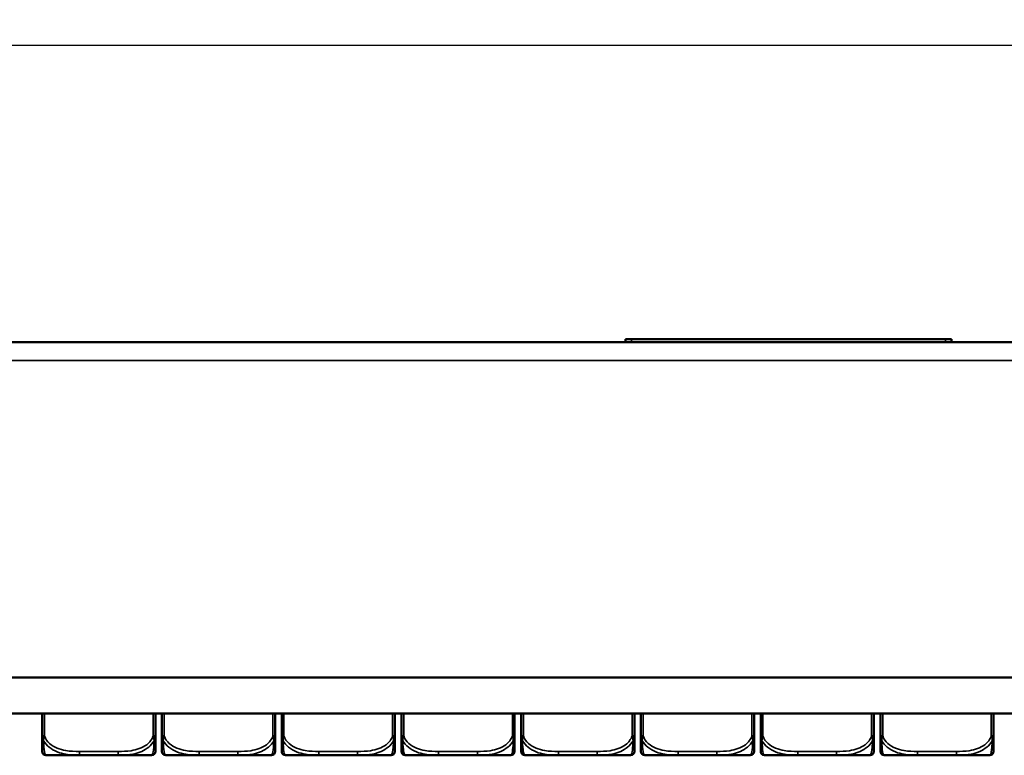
# Model space of a CAD drawing. Header units: inches. Extents: x 3.2 to 29.7, y 5.5 to 19.1.
# Tile 38 of 39: x 21.4 to 26.6, y 15.2 to 19.1. Entities that reach past the tile are written whole.
import ezdxf

# ---------------------------------------------------------------- set-up
doc = ezdxf.new("R2010")
doc.units = ezdxf.units.IN
doc.header["$MEASUREMENT"] = 0
for name, color, linetype, lineweight in [('Dimension (ANSI)', 7, 'Continuous', 25), ('Visible (ANSI)', 7, 'Continuous', 50), ('Visible Narrow (ANSI)', 7, 'Continuous', 35)]:
    doc.layers.add(name, color=color, linetype=linetype, lineweight=lineweight)
doc.styles.add('Note Text (ANSI)', font='tahoma.ttf')
doc.dimstyles.new('Default (ANSI)', dxfattribs={"dimtxt": 0.25, "dimasz": 0.098425, "dimexe": 0.125, "dimexo": 0.0625, "dimgap": 0.031496, "dimtad": 0, "dimtih": 1, "dimtoh": 1, "dimrnd": 1e-08, "dimzin": 0, "dimdsep": 46, "dimtxsty": 'Note Text (ANSI)', "dimcen": 0.09, "dimdle": 0.393701, "dimclrd": 256, "dimclre": 256, "dimclrt": 256, "dimadec": 0, "dimazin": 1, "dimtfac": 1, "dimtofl": 0, "dimtmove": 0, "dimatfit": 3, "dimfxl": 1, "dimtolj": 1, "dimtzin": 4, "dimlwd": -1, "dimlwe": -1, "dimarcsym": 0})

# ---------------------------------------------------------------- blocks, each defined once
blk = doc.blocks.new('*D8')
at = {"layer": 'Defpoints', "color": 0}
for p in [(27.0372, 18.9266), (27.0372, 17.2807), (10.0372, 16.4527)]:
    blk.add_point(p, dxfattribs=at)
at = {"layer": 'Dimension (ANSI)'}
for p, q in [((10.0372, 16.5152), (10.0372, 19.0516)), ((27.0372, 17.3432), (27.0372, 19.0516)), ((10.1356, 18.9266), (18.1042, 18.9266)), ((26.9388, 18.9266), (18.9702, 18.9266))]:
    blk.add_line(p, q, dxfattribs=at)
for points in [[(10.1356, 18.943), (10.1356, 18.9102), (10.0372, 18.9266)], [(26.9388, 18.943), (26.9388, 18.9102), (27.0372, 18.9266)]]:
    blk.add_solid(points, dxfattribs=at)
at = {"layer": 'Dimension (ANSI)', "insert": (18.1357, 19.0567), "char_height": 0.25, "attachment_point": 1, "style": 'Note Text (ANSI)'}
blk.add_mtext('\\A1;17.00', dxfattribs=at)

msp = doc.modelspace()

# ---------------------------------------------------------------- linework, layer by layer
at = {"layer": 'Visible (ANSI)'}
for p, q in [((10.1332, 17.3767), (26.9412, 17.3767)), ((24.5872, 17.3917), (24.6172, 17.3917)), ((24.5872, 17.3917), (24.5872, 17.3767)), ((26.2572, 17.3917), (24.6172, 17.3917)), ((26.2572, 17.3917), (26.2872, 17.3917)), ((26.2872, 17.3767), (26.2872, 17.3917)), ((28.0372, 15.6245), (9.0372, 15.6245)), ((10.0372, 15.6247), (27.0372, 15.6247)), ((9.0372, 15.4375), (28.0372, 15.4375)), ((21.5419, 15.4375), (21.5419, 15.3201)), ((22.1325, 15.3201), (22.1325, 15.4375)), ((22.1669, 15.4375), (22.1669, 15.3201)), ((22.7575, 15.3201), (22.7575, 15.4375)), ((22.7919, 15.4375), (22.7919, 15.3201)), ((23.3825, 15.3201), (23.3825, 15.4375)), ((23.4169, 15.4375), (23.4169, 15.3201)), ((24.0075, 15.3201), (24.0075, 15.4375)), ((24.0419, 15.4375), (24.0419, 15.3201)), ((24.6325, 15.3201), (24.6325, 15.4375)), ((24.6669, 15.4375), (24.6669, 15.3201)), ((25.2575, 15.3201), (25.2575, 15.4375)), ((25.2919, 15.4375), (25.2919, 15.3201)), ((25.8825, 15.3201), (25.8825, 15.4375)), ((25.9169, 15.4375), (25.9169, 15.3201)), ((26.5075, 15.3201), (26.5075, 15.4375)), ((21.5616, 15.219), (21.7361, 15.219)), ((21.7361, 15.219), (21.9384, 15.219)), ((21.9384, 15.219), (22.1128, 15.219)), ((22.1866, 15.219), (22.3611, 15.219)), ((22.3611, 15.219), (22.5634, 15.219)), ((22.5634, 15.219), (22.7378, 15.219)), ((22.8116, 15.219), (22.9861, 15.219)), ((22.9861, 15.219), (23.1884, 15.219)), ((23.1884, 15.219), (23.3628, 15.219)), ((23.4366, 15.219), (23.6111, 15.219)), ((23.6111, 15.219), (23.8134, 15.219)), ((23.8134, 15.219), (23.9878, 15.219)), ((24.0616, 15.219), (24.2361, 15.219)), ((24.2361, 15.219), (24.4384, 15.219)), ((24.4384, 15.219), (24.6128, 15.219)), ((24.6866, 15.219), (24.8611, 15.219)), ((24.8611, 15.219), (25.0634, 15.219)), ((25.0634, 15.219), (25.2378, 15.219)), ((25.3116, 15.219), (25.4861, 15.219)), ((25.4861, 15.219), (25.6884, 15.219)), ((25.6884, 15.219), (25.8628, 15.219)), ((25.9366, 15.219), (26.1111, 15.219)), ((26.1111, 15.219), (26.3134, 15.219)), ((26.3134, 15.219), (26.4878, 15.219))]:
    msp.add_line(p, q, dxfattribs=at)
for centre, start, end in [((21.5616, 15.2387), 180, 270), ((22.1128, 15.2387), 270, 0), ((22.1866, 15.2387), 180, 270), ((22.7378, 15.2387), 270, 0), ((22.8116, 15.2387), 180, 270), ((23.3628, 15.2387), 270, 0), ((23.4366, 15.2387), 180, 270), ((23.9878, 15.2387), 270, 0), ((24.0616, 15.2387), 180, 270), ((24.6128, 15.2387), 270, 0), ((24.6866, 15.2387), 180, 270), ((25.2378, 15.2387), 270, 0), ((25.3116, 15.2387), 180, 270), ((25.8628, 15.2387), 270, 0), ((25.9366, 15.2387), 180, 270), ((26.4878, 15.2387), 270, 0)]:
    msp.add_arc(centre, 0.0197, start, end, dxfattribs=at)
for points, knots in [([(21.5419, 15.3201), (21.5419, 15.3018), (21.5419, 15.286), (21.5419, 15.2743), (21.5419, 15.2563), (21.5419, 15.2473), (21.5419, 15.2429), (21.5419, 15.2395), (21.5419, 15.2387), (21.5419, 15.2387)], [-0.7968224, -0.7968224, -0.7968224, -0.7968224, -0.6514613, -0.6514613, -0.6514613, -0.427691, -0.427691, -0.427691, -0.2569517, -0.2569517, -0.2569517, -0.2569517]), ([(22.1325, 15.2387), (22.1325, 15.2387), (22.1325, 15.2396), (22.1325, 15.2435), (22.1325, 15.2486), (22.1325, 15.2591), (22.1325, 15.2801), (22.1325, 15.2909), (22.1325, 15.3046), (22.1325, 15.3201)], [0.2569537, 0.2569537, 0.2569537, 0.2569537, 0.4371919, 0.4371919, 0.4371919, 0.6739428, 0.6739428, 0.6739428, 0.7963818, 0.7963818, 0.7963818, 0.7963818]), ([(22.1669, 15.3201), (22.1669, 15.3018), (22.1669, 15.286), (22.1669, 15.2743), (22.1669, 15.2563), (22.1669, 15.2473), (22.1669, 15.2429), (22.1669, 15.2395), (22.1669, 15.2387), (22.1669, 15.2387)], [-0.7968224, -0.7968224, -0.7968224, -0.7968224, -0.6514613, -0.6514613, -0.6514613, -0.427691, -0.427691, -0.427691, -0.2569517, -0.2569517, -0.2569517, -0.2569517]), ([(22.7575, 15.2387), (22.7575, 15.2387), (22.7575, 15.2396), (22.7575, 15.2435), (22.7575, 15.2486), (22.7575, 15.2591), (22.7575, 15.2801), (22.7575, 15.2909), (22.7575, 15.3046), (22.7575, 15.3201)], [0.2569537, 0.2569537, 0.2569537, 0.2569537, 0.4371919, 0.4371919, 0.4371919, 0.6739428, 0.6739428, 0.6739428, 0.7963818, 0.7963818, 0.7963818, 0.7963818]), ([(22.7919, 15.3201), (22.7919, 15.3018), (22.7919, 15.286), (22.7919, 15.2743), (22.7919, 15.2563), (22.7919, 15.2473), (22.7919, 15.2429), (22.7919, 15.2395), (22.7919, 15.2387), (22.7919, 15.2387)], [-0.7968224, -0.7968224, -0.7968224, -0.7968224, -0.6514613, -0.6514613, -0.6514613, -0.427691, -0.427691, -0.427691, -0.2569517, -0.2569517, -0.2569517, -0.2569517]), ([(23.3825, 15.2387), (23.3825, 15.2387), (23.3825, 15.2396), (23.3825, 15.2435), (23.3825, 15.2486), (23.3825, 15.2591), (23.3825, 15.2801), (23.3825, 15.2909), (23.3825, 15.3046), (23.3825, 15.3201)], [0.2569537, 0.2569537, 0.2569537, 0.2569537, 0.4371919, 0.4371919, 0.4371919, 0.6739428, 0.6739428, 0.6739428, 0.7963818, 0.7963818, 0.7963818, 0.7963818]), ([(23.4169, 15.3201), (23.4169, 15.3018), (23.4169, 15.286), (23.4169, 15.2743), (23.4169, 15.2563), (23.4169, 15.2473), (23.4169, 15.2429), (23.4169, 15.2395), (23.4169, 15.2387), (23.4169, 15.2387)], [-0.7968224, -0.7968224, -0.7968224, -0.7968224, -0.6514613, -0.6514613, -0.6514613, -0.427691, -0.427691, -0.427691, -0.2569517, -0.2569517, -0.2569517, -0.2569517]), ([(24.0075, 15.2387), (24.0075, 15.2387), (24.0075, 15.2396), (24.0075, 15.2435), (24.0075, 15.2486), (24.0075, 15.2591), (24.0075, 15.2801), (24.0075, 15.2909), (24.0075, 15.3046), (24.0075, 15.3201)], [0.2569537, 0.2569537, 0.2569537, 0.2569537, 0.4371919, 0.4371919, 0.4371919, 0.6739428, 0.6739428, 0.6739428, 0.7963818, 0.7963818, 0.7963818, 0.7963818]), ([(24.0419, 15.3201), (24.0419, 15.3018), (24.0419, 15.286), (24.0419, 15.2743), (24.0419, 15.2563), (24.0419, 15.2473), (24.0419, 15.2429), (24.0419, 15.2395), (24.0419, 15.2387), (24.0419, 15.2387)], [-0.7968224, -0.7968224, -0.7968224, -0.7968224, -0.6514613, -0.6514613, -0.6514613, -0.427691, -0.427691, -0.427691, -0.2569517, -0.2569517, -0.2569517, -0.2569517]), ([(24.6325, 15.2387), (24.6325, 15.2387), (24.6325, 15.2396), (24.6325, 15.2435), (24.6325, 15.2486), (24.6325, 15.2591), (24.6325, 15.2801), (24.6325, 15.2909), (24.6325, 15.3046), (24.6325, 15.3201)], [0.2569537, 0.2569537, 0.2569537, 0.2569537, 0.4371919, 0.4371919, 0.4371919, 0.6739428, 0.6739428, 0.6739428, 0.7963818, 0.7963818, 0.7963818, 0.7963818]), ([(24.6669, 15.3201), (24.6669, 15.3018), (24.6669, 15.286), (24.6669, 15.2743), (24.6669, 15.2563), (24.6669, 15.2473), (24.6669, 15.2429), (24.6669, 15.2395), (24.6669, 15.2387), (24.6669, 15.2387)], [-0.7968224, -0.7968224, -0.7968224, -0.7968224, -0.6514613, -0.6514613, -0.6514613, -0.427691, -0.427691, -0.427691, -0.2569517, -0.2569517, -0.2569517, -0.2569517]), ([(25.2575, 15.2387), (25.2575, 15.2387), (25.2575, 15.2396), (25.2575, 15.2435), (25.2575, 15.2486), (25.2575, 15.2591), (25.2575, 15.2801), (25.2575, 15.2909), (25.2575, 15.3046), (25.2575, 15.3201)], [0.2569537, 0.2569537, 0.2569537, 0.2569537, 0.4371919, 0.4371919, 0.4371919, 0.6739428, 0.6739428, 0.6739428, 0.7963818, 0.7963818, 0.7963818, 0.7963818]), ([(25.2919, 15.3201), (25.2919, 15.3018), (25.2919, 15.286), (25.2919, 15.2743), (25.2919, 15.2563), (25.2919, 15.2473), (25.2919, 15.2429), (25.2919, 15.2395), (25.2919, 15.2387), (25.2919, 15.2387)], [-0.7968224, -0.7968224, -0.7968224, -0.7968224, -0.6514613, -0.6514613, -0.6514613, -0.427691, -0.427691, -0.427691, -0.2569517, -0.2569517, -0.2569517, -0.2569517]), ([(25.8825, 15.2387), (25.8825, 15.2387), (25.8825, 15.2396), (25.8825, 15.2435), (25.8825, 15.2486), (25.8825, 15.2591), (25.8825, 15.2801), (25.8825, 15.2909), (25.8825, 15.3046), (25.8825, 15.3201)], [0.2569537, 0.2569537, 0.2569537, 0.2569537, 0.4371919, 0.4371919, 0.4371919, 0.6739428, 0.6739428, 0.6739428, 0.7963818, 0.7963818, 0.7963818, 0.7963818]), ([(25.9169, 15.3201), (25.9169, 15.3018), (25.9169, 15.286), (25.9169, 15.2743), (25.9169, 15.2563), (25.9169, 15.2473), (25.9169, 15.2429), (25.9169, 15.2395), (25.9169, 15.2387), (25.9169, 15.2387)], [-0.7968224, -0.7968224, -0.7968224, -0.7968224, -0.6514613, -0.6514613, -0.6514613, -0.427691, -0.427691, -0.427691, -0.2569517, -0.2569517, -0.2569517, -0.2569517]), ([(26.5075, 15.2387), (26.5075, 15.2387), (26.5075, 15.2396), (26.5075, 15.2435), (26.5075, 15.2486), (26.5075, 15.2591), (26.5075, 15.2801), (26.5075, 15.2909), (26.5075, 15.3046), (26.5075, 15.3201)], [0.2569537, 0.2569537, 0.2569537, 0.2569537, 0.4371919, 0.4371919, 0.4371919, 0.6739428, 0.6739428, 0.6739428, 0.7963818, 0.7963818, 0.7963818, 0.7963818])]:
    msp.add_open_spline(points, degree=3, knots=knots, dxfattribs=at)
at = {"layer": 'Visible Narrow (ANSI)'}
for p, q in [((24.6172, 17.3767), (24.6172, 17.3917)), ((26.2572, 17.3917), (26.2572, 17.3767)), ((10.1332, 17.2807), (26.9412, 17.2807)), ((21.5538, 15.3201), (21.5538, 15.4375)), ((22.1207, 15.4375), (22.1207, 15.3201)), ((22.1788, 15.3201), (22.1788, 15.4375)), ((22.7457, 15.4375), (22.7457, 15.3201)), ((22.8038, 15.3201), (22.8038, 15.4375)), ((23.3707, 15.4375), (23.3707, 15.3201)), ((23.4288, 15.3201), (23.4288, 15.4375)), ((23.9957, 15.4375), (23.9957, 15.3201)), ((24.0538, 15.3201), (24.0538, 15.4375)), ((24.6207, 15.4375), (24.6207, 15.3201)), ((24.6788, 15.3201), (24.6788, 15.4375)), ((25.2457, 15.4375), (25.2457, 15.3201)), ((25.3038, 15.3201), (25.3038, 15.4375)), ((25.8707, 15.4375), (25.8707, 15.3201)), ((25.9288, 15.3201), (25.9288, 15.4375)), ((26.4957, 15.4375), (26.4957, 15.3201)), ((21.5419, 15.3201), (21.5538, 15.3201)), ((22.1207, 15.3201), (22.1325, 15.3201)), ((22.1669, 15.3201), (22.1788, 15.3201)), ((22.7457, 15.3201), (22.7575, 15.3201)), ((22.7919, 15.3201), (22.8038, 15.3201)), ((23.3707, 15.3201), (23.3825, 15.3201)), ((23.4169, 15.3201), (23.4288, 15.3201)), ((23.9957, 15.3201), (24.0075, 15.3201)), ((24.0419, 15.3201), (24.0538, 15.3201)), ((24.6207, 15.3201), (24.6325, 15.3201)), ((24.6669, 15.3201), (24.6788, 15.3201)), ((25.2457, 15.3201), (25.2575, 15.3201)), ((25.2919, 15.3201), (25.3038, 15.3201)), ((25.8707, 15.3201), (25.8825, 15.3201)), ((25.9169, 15.3201), (25.9288, 15.3201)), ((26.4957, 15.3201), (26.5075, 15.3201)), ((21.7361, 15.2387), (21.7361, 15.219)), ((21.9384, 15.2387), (21.7361, 15.2387)), ((21.9384, 15.2387), (21.9384, 15.219)), ((22.3611, 15.2387), (22.3611, 15.219)), ((22.5634, 15.2387), (22.3611, 15.2387)), ((22.5634, 15.2387), (22.5634, 15.219)), ((22.9861, 15.2387), (22.9861, 15.219)), ((23.1884, 15.2387), (22.9861, 15.2387)), ((23.1884, 15.2387), (23.1884, 15.219)), ((23.6111, 15.2387), (23.6111, 15.219)), ((23.8134, 15.2387), (23.6111, 15.2387)), ((23.8134, 15.2387), (23.8134, 15.219)), ((24.2361, 15.2387), (24.2361, 15.219)), ((24.4384, 15.2387), (24.2361, 15.2387)), ((24.4384, 15.2387), (24.4384, 15.219)), ((24.8611, 15.2387), (24.8611, 15.219)), ((25.0634, 15.2387), (24.8611, 15.2387)), ((25.0634, 15.2387), (25.0634, 15.219)), ((25.4861, 15.2387), (25.4861, 15.219)), ((25.6884, 15.2387), (25.4861, 15.2387)), ((25.6884, 15.2387), (25.6884, 15.219)), ((26.1111, 15.2387), (26.1111, 15.219)), ((26.3134, 15.2387), (26.1111, 15.2387)), ((26.3134, 15.2387), (26.3134, 15.219))]:
    msp.add_line(p, q, dxfattribs=at)
for points, knots in [([(21.5419, 15.3201), (21.5419, 15.3187), (21.542, 15.3172), (21.5423, 15.3145), (21.5424, 15.3131), (21.5428, 15.3109), (21.543, 15.3101), (21.5433, 15.3087), (21.5434, 15.3082), (21.5439, 15.3066), (21.5442, 15.3055), (21.5451, 15.3027), (21.5458, 15.301), (21.5472, 15.2979), (21.548, 15.2964), (21.5488, 15.2949)], [-0.0532704, -0.0532704, -0.0532704, -0.0532704, -0.04377373, -0.04377373, -0.03521335, -0.03521335, -0.02986312, -0.02986312, -0.02651922, -0.02651922, -0.01983142, -0.01983142, -0.00913095, -0.00913095, 0.00023197, 0.00023197, 0.00023197, 0.00023197]), ([(21.5488, 15.2949), (21.5488, 15.2964), (21.5488, 15.2979), (21.5491, 15.301), (21.5493, 15.3027), (21.5497, 15.3055), (21.5499, 15.3066), (21.5502, 15.3082), (21.5503, 15.3087), (21.5507, 15.3101), (21.5509, 15.3109), (21.5514, 15.3131), (21.5518, 15.3145), (21.5527, 15.3172), (21.5532, 15.3187), (21.5538, 15.3201)], [-0.00023197, -0.00023197, -0.00023197, -0.00023197, 0.00913095, 0.00913095, 0.01983142, 0.01983142, 0.02651922, 0.02651922, 0.02986312, 0.02986312, 0.03521335, 0.03521335, 0.04377373, 0.04377373, 0.0532704, 0.0532704, 0.0532704, 0.0532704]), ([(21.7361, 15.2387), (21.7124, 15.2387), (21.6884, 15.2396), (21.6651, 15.2435), (21.6344, 15.2486), (21.6035, 15.2591), (21.5803, 15.2801), (21.5682, 15.2909), (21.5586, 15.3046), (21.5538, 15.3201)], [0.2569537, 0.2569537, 0.2569537, 0.2569537, 0.4371919, 0.4371919, 0.4371919, 0.6739428, 0.6739428, 0.6739428, 0.7963818, 0.7963818, 0.7963818, 0.7963818]), ([(22.1207, 15.3201), (22.1149, 15.3018), (22.1025, 15.286), (22.0872, 15.2743), (22.0638, 15.2563), (22.0347, 15.2473), (22.0056, 15.2429), (21.9834, 15.2395), (21.9608, 15.2387), (21.9384, 15.2387)], [-0.7968224, -0.7968224, -0.7968224, -0.7968224, -0.6514613, -0.6514613, -0.6514613, -0.427691, -0.427691, -0.427691, -0.2569517, -0.2569517, -0.2569517, -0.2569517]), ([(22.1207, 15.3201), (22.1212, 15.3187), (22.1217, 15.3172), (22.1226, 15.3145), (22.123, 15.3131), (22.1236, 15.3109), (22.1238, 15.3101), (22.1241, 15.3087), (22.1242, 15.3082), (22.1245, 15.3066), (22.1247, 15.3055), (22.1252, 15.3027), (22.1254, 15.301), (22.1256, 15.2979), (22.1257, 15.2964), (22.1256, 15.2949)], [-0.0532704, -0.0532704, -0.0532704, -0.0532704, -0.04377373, -0.04377373, -0.03521335, -0.03521335, -0.02986312, -0.02986312, -0.02651922, -0.02651922, -0.01983142, -0.01983142, -0.00913095, -0.00913095, 0.00023197, 0.00023197, 0.00023197, 0.00023197]), ([(22.1256, 15.2949), (22.1265, 15.2964), (22.1272, 15.2979), (22.1287, 15.301), (22.1293, 15.3027), (22.1303, 15.3055), (22.1306, 15.3066), (22.131, 15.3082), (22.1311, 15.3087), (22.1314, 15.3101), (22.1316, 15.3109), (22.132, 15.3131), (22.1322, 15.3145), (22.1324, 15.3172), (22.1325, 15.3187), (22.1325, 15.3201)], [-0.00023197, -0.00023197, -0.00023197, -0.00023197, 0.00913095, 0.00913095, 0.01983142, 0.01983142, 0.02651922, 0.02651922, 0.02986312, 0.02986312, 0.03521335, 0.03521335, 0.04377373, 0.04377373, 0.0532704, 0.0532704, 0.0532704, 0.0532704]), ([(22.1669, 15.3201), (22.1669, 15.3187), (22.167, 15.3172), (22.1673, 15.3145), (22.1674, 15.3131), (22.1678, 15.3109), (22.168, 15.3101), (22.1683, 15.3087), (22.1684, 15.3082), (22.1689, 15.3066), (22.1692, 15.3055), (22.1701, 15.3027), (22.1708, 15.301), (22.1722, 15.2979), (22.173, 15.2964), (22.1738, 15.2949)], [-0.0532704, -0.0532704, -0.0532704, -0.0532704, -0.04377373, -0.04377373, -0.03521335, -0.03521335, -0.02986312, -0.02986312, -0.02651922, -0.02651922, -0.01983142, -0.01983142, -0.00913095, -0.00913095, 0.00023197, 0.00023197, 0.00023197, 0.00023197]), ([(22.1738, 15.2949), (22.1738, 15.2964), (22.1738, 15.2979), (22.1741, 15.301), (22.1743, 15.3027), (22.1747, 15.3055), (22.1749, 15.3066), (22.1752, 15.3082), (22.1753, 15.3087), (22.1757, 15.3101), (22.1759, 15.3109), (22.1764, 15.3131), (22.1768, 15.3145), (22.1777, 15.3172), (22.1782, 15.3187), (22.1788, 15.3201)], [-0.00023197, -0.00023197, -0.00023197, -0.00023197, 0.00913095, 0.00913095, 0.01983142, 0.01983142, 0.02651922, 0.02651922, 0.02986312, 0.02986312, 0.03521335, 0.03521335, 0.04377373, 0.04377373, 0.0532704, 0.0532704, 0.0532704, 0.0532704]), ([(22.3611, 15.2387), (22.3374, 15.2387), (22.3134, 15.2396), (22.2901, 15.2435), (22.2594, 15.2486), (22.2285, 15.2591), (22.2053, 15.2801), (22.1932, 15.2909), (22.1836, 15.3046), (22.1788, 15.3201)], [0.2569537, 0.2569537, 0.2569537, 0.2569537, 0.4371919, 0.4371919, 0.4371919, 0.6739428, 0.6739428, 0.6739428, 0.7963818, 0.7963818, 0.7963818, 0.7963818]), ([(22.7457, 15.3201), (22.7399, 15.3018), (22.7275, 15.286), (22.7122, 15.2743), (22.6888, 15.2563), (22.6597, 15.2473), (22.6306, 15.2429), (22.6084, 15.2395), (22.5858, 15.2387), (22.5634, 15.2387)], [-0.7968224, -0.7968224, -0.7968224, -0.7968224, -0.6514613, -0.6514613, -0.6514613, -0.427691, -0.427691, -0.427691, -0.2569517, -0.2569517, -0.2569517, -0.2569517]), ([(22.7457, 15.3201), (22.7462, 15.3187), (22.7467, 15.3172), (22.7476, 15.3145), (22.748, 15.3131), (22.7486, 15.3109), (22.7488, 15.3101), (22.7491, 15.3087), (22.7492, 15.3082), (22.7495, 15.3066), (22.7497, 15.3055), (22.7502, 15.3027), (22.7504, 15.301), (22.7506, 15.2979), (22.7507, 15.2964), (22.7506, 15.2949)], [-0.0532704, -0.0532704, -0.0532704, -0.0532704, -0.04377373, -0.04377373, -0.03521335, -0.03521335, -0.02986312, -0.02986312, -0.02651922, -0.02651922, -0.01983142, -0.01983142, -0.00913095, -0.00913095, 0.00023197, 0.00023197, 0.00023197, 0.00023197]), ([(22.7506, 15.2949), (22.7515, 15.2964), (22.7522, 15.2979), (22.7537, 15.301), (22.7543, 15.3027), (22.7553, 15.3055), (22.7556, 15.3066), (22.756, 15.3082), (22.7561, 15.3087), (22.7564, 15.3101), (22.7566, 15.3109), (22.757, 15.3131), (22.7572, 15.3145), (22.7574, 15.3172), (22.7575, 15.3187), (22.7575, 15.3201)], [-0.00023197, -0.00023197, -0.00023197, -0.00023197, 0.00913095, 0.00913095, 0.01983142, 0.01983142, 0.02651922, 0.02651922, 0.02986312, 0.02986312, 0.03521335, 0.03521335, 0.04377373, 0.04377373, 0.0532704, 0.0532704, 0.0532704, 0.0532704]), ([(22.7919, 15.3201), (22.7919, 15.3187), (22.792, 15.3172), (22.7923, 15.3145), (22.7924, 15.3131), (22.7928, 15.3109), (22.793, 15.3101), (22.7933, 15.3087), (22.7934, 15.3082), (22.7939, 15.3066), (22.7942, 15.3055), (22.7951, 15.3027), (22.7958, 15.301), (22.7972, 15.2979), (22.798, 15.2964), (22.7988, 15.2949)], [-0.0532704, -0.0532704, -0.0532704, -0.0532704, -0.04377373, -0.04377373, -0.03521335, -0.03521335, -0.02986312, -0.02986312, -0.02651922, -0.02651922, -0.01983142, -0.01983142, -0.00913095, -0.00913095, 0.00023197, 0.00023197, 0.00023197, 0.00023197]), ([(22.7988, 15.2949), (22.7988, 15.2964), (22.7988, 15.2979), (22.7991, 15.301), (22.7993, 15.3027), (22.7997, 15.3055), (22.7999, 15.3066), (22.8002, 15.3082), (22.8003, 15.3087), (22.8007, 15.3101), (22.8009, 15.3109), (22.8014, 15.3131), (22.8018, 15.3145), (22.8027, 15.3172), (22.8032, 15.3187), (22.8038, 15.3201)], [-0.00023197, -0.00023197, -0.00023197, -0.00023197, 0.00913095, 0.00913095, 0.01983142, 0.01983142, 0.02651922, 0.02651922, 0.02986312, 0.02986312, 0.03521335, 0.03521335, 0.04377373, 0.04377373, 0.0532704, 0.0532704, 0.0532704, 0.0532704]), ([(22.9861, 15.2387), (22.9624, 15.2387), (22.9384, 15.2396), (22.9151, 15.2435), (22.8844, 15.2486), (22.8535, 15.2591), (22.8303, 15.2801), (22.8182, 15.2909), (22.8086, 15.3046), (22.8038, 15.3201)], [0.2569537, 0.2569537, 0.2569537, 0.2569537, 0.4371919, 0.4371919, 0.4371919, 0.6739428, 0.6739428, 0.6739428, 0.7963818, 0.7963818, 0.7963818, 0.7963818]), ([(23.3707, 15.3201), (23.3649, 15.3018), (23.3525, 15.286), (23.3372, 15.2743), (23.3138, 15.2563), (23.2847, 15.2473), (23.2556, 15.2429), (23.2334, 15.2395), (23.2108, 15.2387), (23.1884, 15.2387)], [-0.7968224, -0.7968224, -0.7968224, -0.7968224, -0.6514613, -0.6514613, -0.6514613, -0.427691, -0.427691, -0.427691, -0.2569517, -0.2569517, -0.2569517, -0.2569517]), ([(23.3707, 15.3201), (23.3712, 15.3187), (23.3717, 15.3172), (23.3726, 15.3145), (23.373, 15.3131), (23.3736, 15.3109), (23.3738, 15.3101), (23.3741, 15.3087), (23.3742, 15.3082), (23.3745, 15.3066), (23.3747, 15.3055), (23.3752, 15.3027), (23.3754, 15.301), (23.3756, 15.2979), (23.3757, 15.2964), (23.3756, 15.2949)], [-0.0532704, -0.0532704, -0.0532704, -0.0532704, -0.04377373, -0.04377373, -0.03521335, -0.03521335, -0.02986312, -0.02986312, -0.02651922, -0.02651922, -0.01983142, -0.01983142, -0.00913095, -0.00913095, 0.00023197, 0.00023197, 0.00023197, 0.00023197]), ([(23.3756, 15.2949), (23.3765, 15.2964), (23.3772, 15.2979), (23.3787, 15.301), (23.3793, 15.3027), (23.3803, 15.3055), (23.3806, 15.3066), (23.381, 15.3082), (23.3811, 15.3087), (23.3814, 15.3101), (23.3816, 15.3109), (23.382, 15.3131), (23.3822, 15.3145), (23.3824, 15.3172), (23.3825, 15.3187), (23.3825, 15.3201)], [-0.00023197, -0.00023197, -0.00023197, -0.00023197, 0.00913095, 0.00913095, 0.01983142, 0.01983142, 0.02651922, 0.02651922, 0.02986312, 0.02986312, 0.03521335, 0.03521335, 0.04377373, 0.04377373, 0.0532704, 0.0532704, 0.0532704, 0.0532704]), ([(23.4169, 15.3201), (23.4169, 15.3187), (23.417, 15.3172), (23.4173, 15.3145), (23.4174, 15.3131), (23.4178, 15.3109), (23.418, 15.3101), (23.4183, 15.3087), (23.4184, 15.3082), (23.4189, 15.3066), (23.4192, 15.3055), (23.4201, 15.3027), (23.4208, 15.301), (23.4222, 15.2979), (23.423, 15.2964), (23.4238, 15.2949)], [-0.0532704, -0.0532704, -0.0532704, -0.0532704, -0.04377373, -0.04377373, -0.03521335, -0.03521335, -0.02986312, -0.02986312, -0.02651922, -0.02651922, -0.01983142, -0.01983142, -0.00913095, -0.00913095, 0.00023197, 0.00023197, 0.00023197, 0.00023197]), ([(23.4238, 15.2949), (23.4238, 15.2964), (23.4238, 15.2979), (23.4241, 15.301), (23.4243, 15.3027), (23.4247, 15.3055), (23.4249, 15.3066), (23.4252, 15.3082), (23.4253, 15.3087), (23.4257, 15.3101), (23.4259, 15.3109), (23.4264, 15.3131), (23.4268, 15.3145), (23.4277, 15.3172), (23.4282, 15.3187), (23.4288, 15.3201)], [-0.00023197, -0.00023197, -0.00023197, -0.00023197, 0.00913095, 0.00913095, 0.01983142, 0.01983142, 0.02651922, 0.02651922, 0.02986312, 0.02986312, 0.03521335, 0.03521335, 0.04377373, 0.04377373, 0.0532704, 0.0532704, 0.0532704, 0.0532704]), ([(23.6111, 15.2387), (23.5874, 15.2387), (23.5634, 15.2396), (23.5401, 15.2435), (23.5094, 15.2486), (23.4785, 15.2591), (23.4553, 15.2801), (23.4432, 15.2909), (23.4336, 15.3046), (23.4288, 15.3201)], [0.2569537, 0.2569537, 0.2569537, 0.2569537, 0.4371919, 0.4371919, 0.4371919, 0.6739428, 0.6739428, 0.6739428, 0.7963818, 0.7963818, 0.7963818, 0.7963818]), ([(23.9957, 15.3201), (23.9899, 15.3018), (23.9775, 15.286), (23.9622, 15.2743), (23.9388, 15.2563), (23.9097, 15.2473), (23.8806, 15.2429), (23.8584, 15.2395), (23.8358, 15.2387), (23.8134, 15.2387)], [-0.7968224, -0.7968224, -0.7968224, -0.7968224, -0.6514613, -0.6514613, -0.6514613, -0.427691, -0.427691, -0.427691, -0.2569517, -0.2569517, -0.2569517, -0.2569517]), ([(23.9957, 15.3201), (23.9962, 15.3187), (23.9967, 15.3172), (23.9976, 15.3145), (23.998, 15.3131), (23.9986, 15.3109), (23.9988, 15.3101), (23.9991, 15.3087), (23.9992, 15.3082), (23.9995, 15.3066), (23.9997, 15.3055), (24.0002, 15.3027), (24.0004, 15.301), (24.0006, 15.2979), (24.0007, 15.2964), (24.0006, 15.2949)], [-0.0532704, -0.0532704, -0.0532704, -0.0532704, -0.04377373, -0.04377373, -0.03521335, -0.03521335, -0.02986312, -0.02986312, -0.02651922, -0.02651922, -0.01983142, -0.01983142, -0.00913095, -0.00913095, 0.00023197, 0.00023197, 0.00023197, 0.00023197]), ([(24.0006, 15.2949), (24.0015, 15.2964), (24.0022, 15.2979), (24.0037, 15.301), (24.0043, 15.3027), (24.0053, 15.3055), (24.0056, 15.3066), (24.006, 15.3082), (24.0061, 15.3087), (24.0064, 15.3101), (24.0066, 15.3109), (24.007, 15.3131), (24.0072, 15.3145), (24.0074, 15.3172), (24.0075, 15.3187), (24.0075, 15.3201)], [-0.00023197, -0.00023197, -0.00023197, -0.00023197, 0.00913095, 0.00913095, 0.01983142, 0.01983142, 0.02651922, 0.02651922, 0.02986312, 0.02986312, 0.03521335, 0.03521335, 0.04377373, 0.04377373, 0.0532704, 0.0532704, 0.0532704, 0.0532704]), ([(24.0419, 15.3201), (24.0419, 15.3187), (24.042, 15.3172), (24.0423, 15.3145), (24.0424, 15.3131), (24.0428, 15.3109), (24.043, 15.3101), (24.0433, 15.3087), (24.0434, 15.3082), (24.0439, 15.3066), (24.0442, 15.3055), (24.0451, 15.3027), (24.0458, 15.301), (24.0472, 15.2979), (24.048, 15.2964), (24.0488, 15.2949)], [-0.0532704, -0.0532704, -0.0532704, -0.0532704, -0.04377373, -0.04377373, -0.03521335, -0.03521335, -0.02986312, -0.02986312, -0.02651922, -0.02651922, -0.01983142, -0.01983142, -0.00913095, -0.00913095, 0.00023197, 0.00023197, 0.00023197, 0.00023197]), ([(24.0488, 15.2949), (24.0488, 15.2964), (24.0488, 15.2979), (24.0491, 15.301), (24.0493, 15.3027), (24.0497, 15.3055), (24.0499, 15.3066), (24.0502, 15.3082), (24.0503, 15.3087), (24.0507, 15.3101), (24.0509, 15.3109), (24.0514, 15.3131), (24.0518, 15.3145), (24.0527, 15.3172), (24.0532, 15.3187), (24.0538, 15.3201)], [-0.00023197, -0.00023197, -0.00023197, -0.00023197, 0.00913095, 0.00913095, 0.01983142, 0.01983142, 0.02651922, 0.02651922, 0.02986312, 0.02986312, 0.03521335, 0.03521335, 0.04377373, 0.04377373, 0.0532704, 0.0532704, 0.0532704, 0.0532704]), ([(24.2361, 15.2387), (24.2124, 15.2387), (24.1884, 15.2396), (24.1651, 15.2435), (24.1344, 15.2486), (24.1035, 15.2591), (24.0803, 15.2801), (24.0682, 15.2909), (24.0586, 15.3046), (24.0538, 15.3201)], [0.2569537, 0.2569537, 0.2569537, 0.2569537, 0.4371919, 0.4371919, 0.4371919, 0.6739428, 0.6739428, 0.6739428, 0.7963818, 0.7963818, 0.7963818, 0.7963818]), ([(24.6207, 15.3201), (24.6149, 15.3018), (24.6025, 15.286), (24.5872, 15.2743), (24.5638, 15.2563), (24.5347, 15.2473), (24.5056, 15.2429), (24.4834, 15.2395), (24.4608, 15.2387), (24.4384, 15.2387)], [-0.7968224, -0.7968224, -0.7968224, -0.7968224, -0.6514613, -0.6514613, -0.6514613, -0.427691, -0.427691, -0.427691, -0.2569517, -0.2569517, -0.2569517, -0.2569517]), ([(24.6207, 15.3201), (24.6212, 15.3187), (24.6217, 15.3172), (24.6226, 15.3145), (24.623, 15.3131), (24.6236, 15.3109), (24.6238, 15.3101), (24.6241, 15.3087), (24.6242, 15.3082), (24.6245, 15.3066), (24.6247, 15.3055), (24.6252, 15.3027), (24.6254, 15.301), (24.6256, 15.2979), (24.6257, 15.2964), (24.6256, 15.2949)], [-0.0532704, -0.0532704, -0.0532704, -0.0532704, -0.04377373, -0.04377373, -0.03521335, -0.03521335, -0.02986312, -0.02986312, -0.02651922, -0.02651922, -0.01983142, -0.01983142, -0.00913095, -0.00913095, 0.00023197, 0.00023197, 0.00023197, 0.00023197]), ([(24.6256, 15.2949), (24.6265, 15.2964), (24.6272, 15.2979), (24.6287, 15.301), (24.6293, 15.3027), (24.6303, 15.3055), (24.6306, 15.3066), (24.631, 15.3082), (24.6311, 15.3087), (24.6314, 15.3101), (24.6316, 15.3109), (24.632, 15.3131), (24.6322, 15.3145), (24.6324, 15.3172), (24.6325, 15.3187), (24.6325, 15.3201)], [-0.00023197, -0.00023197, -0.00023197, -0.00023197, 0.00913095, 0.00913095, 0.01983142, 0.01983142, 0.02651922, 0.02651922, 0.02986312, 0.02986312, 0.03521335, 0.03521335, 0.04377373, 0.04377373, 0.0532704, 0.0532704, 0.0532704, 0.0532704]), ([(24.6669, 15.3201), (24.6669, 15.3187), (24.667, 15.3172), (24.6673, 15.3145), (24.6674, 15.3131), (24.6678, 15.3109), (24.668, 15.3101), (24.6683, 15.3087), (24.6684, 15.3082), (24.6689, 15.3066), (24.6692, 15.3055), (24.6701, 15.3027), (24.6708, 15.301), (24.6722, 15.2979), (24.673, 15.2964), (24.6738, 15.2949)], [-0.0532704, -0.0532704, -0.0532704, -0.0532704, -0.04377373, -0.04377373, -0.03521335, -0.03521335, -0.02986312, -0.02986312, -0.02651922, -0.02651922, -0.01983142, -0.01983142, -0.00913095, -0.00913095, 0.00023197, 0.00023197, 0.00023197, 0.00023197]), ([(24.6738, 15.2949), (24.6738, 15.2964), (24.6738, 15.2979), (24.6741, 15.301), (24.6743, 15.3027), (24.6747, 15.3055), (24.6749, 15.3066), (24.6752, 15.3082), (24.6753, 15.3087), (24.6757, 15.3101), (24.6759, 15.3109), (24.6764, 15.3131), (24.6768, 15.3145), (24.6777, 15.3172), (24.6782, 15.3187), (24.6788, 15.3201)], [-0.00023197, -0.00023197, -0.00023197, -0.00023197, 0.00913095, 0.00913095, 0.01983142, 0.01983142, 0.02651922, 0.02651922, 0.02986312, 0.02986312, 0.03521335, 0.03521335, 0.04377373, 0.04377373, 0.0532704, 0.0532704, 0.0532704, 0.0532704]), ([(24.8611, 15.2387), (24.8374, 15.2387), (24.8134, 15.2396), (24.7901, 15.2435), (24.7594, 15.2486), (24.7285, 15.2591), (24.7053, 15.2801), (24.6932, 15.2909), (24.6836, 15.3046), (24.6788, 15.3201)], [0.2569537, 0.2569537, 0.2569537, 0.2569537, 0.4371919, 0.4371919, 0.4371919, 0.6739428, 0.6739428, 0.6739428, 0.7963818, 0.7963818, 0.7963818, 0.7963818]), ([(25.2457, 15.3201), (25.2399, 15.3018), (25.2275, 15.286), (25.2122, 15.2743), (25.1888, 15.2563), (25.1597, 15.2473), (25.1306, 15.2429), (25.1084, 15.2395), (25.0858, 15.2387), (25.0634, 15.2387)], [-0.7968224, -0.7968224, -0.7968224, -0.7968224, -0.6514613, -0.6514613, -0.6514613, -0.427691, -0.427691, -0.427691, -0.2569517, -0.2569517, -0.2569517, -0.2569517]), ([(25.2457, 15.3201), (25.2462, 15.3187), (25.2467, 15.3172), (25.2476, 15.3145), (25.248, 15.3131), (25.2486, 15.3109), (25.2488, 15.3101), (25.2491, 15.3087), (25.2492, 15.3082), (25.2495, 15.3066), (25.2497, 15.3055), (25.2502, 15.3027), (25.2504, 15.301), (25.2506, 15.2979), (25.2507, 15.2964), (25.2506, 15.2949)], [-0.0532704, -0.0532704, -0.0532704, -0.0532704, -0.04377373, -0.04377373, -0.03521335, -0.03521335, -0.02986312, -0.02986312, -0.02651922, -0.02651922, -0.01983142, -0.01983142, -0.00913095, -0.00913095, 0.00023197, 0.00023197, 0.00023197, 0.00023197]), ([(25.2506, 15.2949), (25.2515, 15.2964), (25.2522, 15.2979), (25.2537, 15.301), (25.2543, 15.3027), (25.2553, 15.3055), (25.2556, 15.3066), (25.256, 15.3082), (25.2561, 15.3087), (25.2564, 15.3101), (25.2566, 15.3109), (25.257, 15.3131), (25.2572, 15.3145), (25.2574, 15.3172), (25.2575, 15.3187), (25.2575, 15.3201)], [-0.00023197, -0.00023197, -0.00023197, -0.00023197, 0.00913095, 0.00913095, 0.01983142, 0.01983142, 0.02651922, 0.02651922, 0.02986312, 0.02986312, 0.03521335, 0.03521335, 0.04377373, 0.04377373, 0.0532704, 0.0532704, 0.0532704, 0.0532704]), ([(25.2919, 15.3201), (25.2919, 15.3187), (25.292, 15.3172), (25.2923, 15.3145), (25.2924, 15.3131), (25.2928, 15.3109), (25.293, 15.3101), (25.2933, 15.3087), (25.2934, 15.3082), (25.2939, 15.3066), (25.2942, 15.3055), (25.2951, 15.3027), (25.2958, 15.301), (25.2972, 15.2979), (25.298, 15.2964), (25.2988, 15.2949)], [-0.0532704, -0.0532704, -0.0532704, -0.0532704, -0.04377373, -0.04377373, -0.03521335, -0.03521335, -0.02986312, -0.02986312, -0.02651922, -0.02651922, -0.01983142, -0.01983142, -0.00913095, -0.00913095, 0.00023197, 0.00023197, 0.00023197, 0.00023197]), ([(25.2988, 15.2949), (25.2988, 15.2964), (25.2988, 15.2979), (25.2991, 15.301), (25.2993, 15.3027), (25.2997, 15.3055), (25.2999, 15.3066), (25.3002, 15.3082), (25.3003, 15.3087), (25.3007, 15.3101), (25.3009, 15.3109), (25.3014, 15.3131), (25.3018, 15.3145), (25.3027, 15.3172), (25.3032, 15.3187), (25.3038, 15.3201)], [-0.00023197, -0.00023197, -0.00023197, -0.00023197, 0.00913095, 0.00913095, 0.01983142, 0.01983142, 0.02651922, 0.02651922, 0.02986312, 0.02986312, 0.03521335, 0.03521335, 0.04377373, 0.04377373, 0.0532704, 0.0532704, 0.0532704, 0.0532704]), ([(25.4861, 15.2387), (25.4624, 15.2387), (25.4384, 15.2396), (25.4151, 15.2435), (25.3844, 15.2486), (25.3535, 15.2591), (25.3303, 15.2801), (25.3182, 15.2909), (25.3086, 15.3046), (25.3038, 15.3201)], [0.2569537, 0.2569537, 0.2569537, 0.2569537, 0.4371919, 0.4371919, 0.4371919, 0.6739428, 0.6739428, 0.6739428, 0.7963818, 0.7963818, 0.7963818, 0.7963818]), ([(25.8707, 15.3201), (25.8649, 15.3018), (25.8525, 15.286), (25.8372, 15.2743), (25.8138, 15.2563), (25.7847, 15.2473), (25.7556, 15.2429), (25.7334, 15.2395), (25.7108, 15.2387), (25.6884, 15.2387)], [-0.7968224, -0.7968224, -0.7968224, -0.7968224, -0.6514613, -0.6514613, -0.6514613, -0.427691, -0.427691, -0.427691, -0.2569517, -0.2569517, -0.2569517, -0.2569517]), ([(25.8707, 15.3201), (25.8712, 15.3187), (25.8717, 15.3172), (25.8726, 15.3145), (25.873, 15.3131), (25.8736, 15.3109), (25.8738, 15.3101), (25.8741, 15.3087), (25.8742, 15.3082), (25.8745, 15.3066), (25.8747, 15.3055), (25.8752, 15.3027), (25.8754, 15.301), (25.8756, 15.2979), (25.8757, 15.2964), (25.8756, 15.2949)], [-0.0532704, -0.0532704, -0.0532704, -0.0532704, -0.04377373, -0.04377373, -0.03521335, -0.03521335, -0.02986312, -0.02986312, -0.02651922, -0.02651922, -0.01983142, -0.01983142, -0.00913095, -0.00913095, 0.00023197, 0.00023197, 0.00023197, 0.00023197]), ([(25.8756, 15.2949), (25.8765, 15.2964), (25.8772, 15.2979), (25.8787, 15.301), (25.8793, 15.3027), (25.8803, 15.3055), (25.8806, 15.3066), (25.881, 15.3082), (25.8811, 15.3087), (25.8814, 15.3101), (25.8816, 15.3109), (25.882, 15.3131), (25.8822, 15.3145), (25.8824, 15.3172), (25.8825, 15.3187), (25.8825, 15.3201)], [-0.00023197, -0.00023197, -0.00023197, -0.00023197, 0.00913095, 0.00913095, 0.01983142, 0.01983142, 0.02651922, 0.02651922, 0.02986312, 0.02986312, 0.03521335, 0.03521335, 0.04377373, 0.04377373, 0.0532704, 0.0532704, 0.0532704, 0.0532704]), ([(25.9169, 15.3201), (25.9169, 15.3187), (25.917, 15.3172), (25.9173, 15.3145), (25.9174, 15.3131), (25.9178, 15.3109), (25.918, 15.3101), (25.9183, 15.3087), (25.9184, 15.3082), (25.9189, 15.3066), (25.9192, 15.3055), (25.9201, 15.3027), (25.9208, 15.301), (25.9222, 15.2979), (25.923, 15.2964), (25.9238, 15.2949)], [-0.0532704, -0.0532704, -0.0532704, -0.0532704, -0.04377373, -0.04377373, -0.03521335, -0.03521335, -0.02986312, -0.02986312, -0.02651922, -0.02651922, -0.01983142, -0.01983142, -0.00913095, -0.00913095, 0.00023197, 0.00023197, 0.00023197, 0.00023197]), ([(25.9238, 15.2949), (25.9238, 15.2964), (25.9238, 15.2979), (25.9241, 15.301), (25.9243, 15.3027), (25.9247, 15.3055), (25.9249, 15.3066), (25.9252, 15.3082), (25.9253, 15.3087), (25.9257, 15.3101), (25.9259, 15.3109), (25.9264, 15.3131), (25.9268, 15.3145), (25.9277, 15.3172), (25.9282, 15.3187), (25.9288, 15.3201)], [-0.00023197, -0.00023197, -0.00023197, -0.00023197, 0.00913095, 0.00913095, 0.01983142, 0.01983142, 0.02651922, 0.02651922, 0.02986312, 0.02986312, 0.03521335, 0.03521335, 0.04377373, 0.04377373, 0.0532704, 0.0532704, 0.0532704, 0.0532704]), ([(26.1111, 15.2387), (26.0874, 15.2387), (26.0634, 15.2396), (26.0401, 15.2435), (26.0094, 15.2486), (25.9785, 15.2591), (25.9553, 15.2801), (25.9432, 15.2909), (25.9336, 15.3046), (25.9288, 15.3201)], [0.2569537, 0.2569537, 0.2569537, 0.2569537, 0.4371919, 0.4371919, 0.4371919, 0.6739428, 0.6739428, 0.6739428, 0.7963818, 0.7963818, 0.7963818, 0.7963818]), ([(26.4957, 15.3201), (26.4899, 15.3018), (26.4775, 15.286), (26.4622, 15.2743), (26.4388, 15.2563), (26.4097, 15.2473), (26.3806, 15.2429), (26.3584, 15.2395), (26.3358, 15.2387), (26.3134, 15.2387)], [-0.7968224, -0.7968224, -0.7968224, -0.7968224, -0.6514613, -0.6514613, -0.6514613, -0.427691, -0.427691, -0.427691, -0.2569517, -0.2569517, -0.2569517, -0.2569517]), ([(26.4957, 15.3201), (26.4962, 15.3187), (26.4967, 15.3172), (26.4976, 15.3145), (26.498, 15.3131), (26.4986, 15.3109), (26.4988, 15.3101), (26.4991, 15.3087), (26.4992, 15.3082), (26.4995, 15.3066), (26.4997, 15.3055), (26.5002, 15.3027), (26.5004, 15.301), (26.5006, 15.2979), (26.5007, 15.2964), (26.5006, 15.2949)], [-0.0532704, -0.0532704, -0.0532704, -0.0532704, -0.04377373, -0.04377373, -0.03521335, -0.03521335, -0.02986312, -0.02986312, -0.02651922, -0.02651922, -0.01983142, -0.01983142, -0.00913095, -0.00913095, 0.00023197, 0.00023197, 0.00023197, 0.00023197]), ([(26.5006, 15.2949), (26.5015, 15.2964), (26.5022, 15.2979), (26.5037, 15.301), (26.5043, 15.3027), (26.5053, 15.3055), (26.5056, 15.3066), (26.506, 15.3082), (26.5061, 15.3087), (26.5064, 15.3101), (26.5066, 15.3109), (26.507, 15.3131), (26.5072, 15.3145), (26.5074, 15.3172), (26.5075, 15.3187), (26.5075, 15.3201)], [-0.00023197, -0.00023197, -0.00023197, -0.00023197, 0.00913095, 0.00913095, 0.01983142, 0.01983142, 0.02651922, 0.02651922, 0.02986312, 0.02986312, 0.03521335, 0.03521335, 0.04377373, 0.04377373, 0.0532704, 0.0532704, 0.0532704, 0.0532704]), ([(21.5616, 15.219), (21.5592, 15.2188), (21.5559, 15.2217), (21.5513, 15.2508), (21.5497, 15.2692), (21.5488, 15.2949)], [0.2569517, 0.2569517, 0.2569517, 0.2569517, 0.5559983, 0.5559983, 0.7482818, 0.7482818, 0.7482818, 0.7482818]), ([(21.5488, 15.2949), (21.5564, 15.282), (21.5665, 15.2701), (21.6035, 15.2399), (21.6352, 15.2293), (21.6895, 15.22), (21.7127, 15.2186), (21.7361, 15.219)], [-0.7478145, -0.7478145, -0.7478145, -0.7478145, -0.6493253, -0.6493253, -0.427691, -0.427691, -0.2569537, -0.2569537, -0.2569537, -0.2569537]), ([(21.9384, 15.219), (21.9788, 15.2188), (22.0212, 15.2217), (22.0869, 15.2508), (22.1113, 15.2692), (22.1256, 15.2949)], [0.2569517, 0.2569517, 0.2569517, 0.2569517, 0.5559983, 0.5559983, 0.7482818, 0.7482818, 0.7482818, 0.7482818]), ([(22.1256, 15.2949), (22.1252, 15.282), (22.1245, 15.2701), (22.122, 15.2399), (22.1197, 15.2293), (22.1159, 15.22), (22.1142, 15.2186), (22.1128, 15.219)], [-0.7478145, -0.7478145, -0.7478145, -0.7478145, -0.6493253, -0.6493253, -0.427691, -0.427691, -0.2569537, -0.2569537, -0.2569537, -0.2569537]), ([(22.1866, 15.219), (22.1842, 15.2188), (22.1809, 15.2217), (22.1763, 15.2508), (22.1747, 15.2692), (22.1738, 15.2949)], [0.2569517, 0.2569517, 0.2569517, 0.2569517, 0.5559983, 0.5559983, 0.7482818, 0.7482818, 0.7482818, 0.7482818]), ([(22.1738, 15.2949), (22.1814, 15.282), (22.1915, 15.2701), (22.2285, 15.2399), (22.2602, 15.2293), (22.3145, 15.22), (22.3377, 15.2186), (22.3611, 15.219)], [-0.7478145, -0.7478145, -0.7478145, -0.7478145, -0.6493253, -0.6493253, -0.427691, -0.427691, -0.2569537, -0.2569537, -0.2569537, -0.2569537]), ([(22.5634, 15.219), (22.6038, 15.2188), (22.6462, 15.2217), (22.7119, 15.2508), (22.7363, 15.2692), (22.7506, 15.2949)], [0.2569517, 0.2569517, 0.2569517, 0.2569517, 0.5559983, 0.5559983, 0.7482818, 0.7482818, 0.7482818, 0.7482818]), ([(22.7506, 15.2949), (22.7502, 15.282), (22.7495, 15.2701), (22.747, 15.2399), (22.7447, 15.2293), (22.7409, 15.22), (22.7392, 15.2186), (22.7378, 15.219)], [-0.7478145, -0.7478145, -0.7478145, -0.7478145, -0.6493253, -0.6493253, -0.427691, -0.427691, -0.2569537, -0.2569537, -0.2569537, -0.2569537]), ([(22.8116, 15.219), (22.8092, 15.2188), (22.8059, 15.2217), (22.8013, 15.2508), (22.7997, 15.2692), (22.7988, 15.2949)], [0.2569517, 0.2569517, 0.2569517, 0.2569517, 0.5559983, 0.5559983, 0.7482818, 0.7482818, 0.7482818, 0.7482818]), ([(22.7988, 15.2949), (22.8064, 15.282), (22.8165, 15.2701), (22.8535, 15.2399), (22.8852, 15.2293), (22.9395, 15.22), (22.9627, 15.2186), (22.9861, 15.219)], [-0.7478145, -0.7478145, -0.7478145, -0.7478145, -0.6493253, -0.6493253, -0.427691, -0.427691, -0.2569537, -0.2569537, -0.2569537, -0.2569537]), ([(23.1884, 15.219), (23.2288, 15.2188), (23.2712, 15.2217), (23.3369, 15.2508), (23.3613, 15.2692), (23.3756, 15.2949)], [0.2569517, 0.2569517, 0.2569517, 0.2569517, 0.5559983, 0.5559983, 0.7482818, 0.7482818, 0.7482818, 0.7482818]), ([(23.3756, 15.2949), (23.3752, 15.282), (23.3745, 15.2701), (23.372, 15.2399), (23.3697, 15.2293), (23.3659, 15.22), (23.3642, 15.2186), (23.3628, 15.219)], [-0.7478145, -0.7478145, -0.7478145, -0.7478145, -0.6493253, -0.6493253, -0.427691, -0.427691, -0.2569537, -0.2569537, -0.2569537, -0.2569537]), ([(23.4366, 15.219), (23.4342, 15.2188), (23.4309, 15.2217), (23.4263, 15.2508), (23.4247, 15.2692), (23.4238, 15.2949)], [0.2569517, 0.2569517, 0.2569517, 0.2569517, 0.5559983, 0.5559983, 0.7482818, 0.7482818, 0.7482818, 0.7482818]), ([(23.4238, 15.2949), (23.4314, 15.282), (23.4415, 15.2701), (23.4785, 15.2399), (23.5102, 15.2293), (23.5645, 15.22), (23.5877, 15.2186), (23.6111, 15.219)], [-0.7478145, -0.7478145, -0.7478145, -0.7478145, -0.6493253, -0.6493253, -0.427691, -0.427691, -0.2569537, -0.2569537, -0.2569537, -0.2569537]), ([(23.8134, 15.219), (23.8538, 15.2188), (23.8962, 15.2217), (23.9619, 15.2508), (23.9863, 15.2692), (24.0006, 15.2949)], [0.2569517, 0.2569517, 0.2569517, 0.2569517, 0.5559983, 0.5559983, 0.7482818, 0.7482818, 0.7482818, 0.7482818]), ([(24.0006, 15.2949), (24.0002, 15.282), (23.9995, 15.2701), (23.997, 15.2399), (23.9947, 15.2293), (23.9909, 15.22), (23.9892, 15.2186), (23.9878, 15.219)], [-0.7478145, -0.7478145, -0.7478145, -0.7478145, -0.6493253, -0.6493253, -0.427691, -0.427691, -0.2569537, -0.2569537, -0.2569537, -0.2569537]), ([(24.0616, 15.219), (24.0592, 15.2188), (24.0559, 15.2217), (24.0513, 15.2508), (24.0497, 15.2692), (24.0488, 15.2949)], [0.2569517, 0.2569517, 0.2569517, 0.2569517, 0.5559983, 0.5559983, 0.7482818, 0.7482818, 0.7482818, 0.7482818]), ([(24.0488, 15.2949), (24.0564, 15.282), (24.0665, 15.2701), (24.1035, 15.2399), (24.1352, 15.2293), (24.1895, 15.22), (24.2127, 15.2186), (24.2361, 15.219)], [-0.7478145, -0.7478145, -0.7478145, -0.7478145, -0.6493253, -0.6493253, -0.427691, -0.427691, -0.2569537, -0.2569537, -0.2569537, -0.2569537]), ([(24.4384, 15.219), (24.4788, 15.2188), (24.5212, 15.2217), (24.5869, 15.2508), (24.6113, 15.2692), (24.6256, 15.2949)], [0.2569517, 0.2569517, 0.2569517, 0.2569517, 0.5559983, 0.5559983, 0.7482818, 0.7482818, 0.7482818, 0.7482818]), ([(24.6256, 15.2949), (24.6252, 15.282), (24.6245, 15.2701), (24.622, 15.2399), (24.6197, 15.2293), (24.6159, 15.22), (24.6142, 15.2186), (24.6128, 15.219)], [-0.7478145, -0.7478145, -0.7478145, -0.7478145, -0.6493253, -0.6493253, -0.427691, -0.427691, -0.2569537, -0.2569537, -0.2569537, -0.2569537]), ([(24.6866, 15.219), (24.6842, 15.2188), (24.6809, 15.2217), (24.6763, 15.2508), (24.6747, 15.2692), (24.6738, 15.2949)], [0.2569517, 0.2569517, 0.2569517, 0.2569517, 0.5559983, 0.5559983, 0.7482818, 0.7482818, 0.7482818, 0.7482818]), ([(24.6738, 15.2949), (24.6814, 15.282), (24.6915, 15.2701), (24.7285, 15.2399), (24.7602, 15.2293), (24.8145, 15.22), (24.8377, 15.2186), (24.8611, 15.219)], [-0.7478145, -0.7478145, -0.7478145, -0.7478145, -0.6493253, -0.6493253, -0.427691, -0.427691, -0.2569537, -0.2569537, -0.2569537, -0.2569537]), ([(25.0634, 15.219), (25.1038, 15.2188), (25.1462, 15.2217), (25.2119, 15.2508), (25.2363, 15.2692), (25.2506, 15.2949)], [0.2569517, 0.2569517, 0.2569517, 0.2569517, 0.5559983, 0.5559983, 0.7482818, 0.7482818, 0.7482818, 0.7482818]), ([(25.2506, 15.2949), (25.2502, 15.282), (25.2495, 15.2701), (25.247, 15.2399), (25.2447, 15.2293), (25.2409, 15.22), (25.2392, 15.2186), (25.2378, 15.219)], [-0.7478145, -0.7478145, -0.7478145, -0.7478145, -0.6493253, -0.6493253, -0.427691, -0.427691, -0.2569537, -0.2569537, -0.2569537, -0.2569537]), ([(25.3116, 15.219), (25.3092, 15.2188), (25.3059, 15.2217), (25.3013, 15.2508), (25.2997, 15.2692), (25.2988, 15.2949)], [0.2569517, 0.2569517, 0.2569517, 0.2569517, 0.5559983, 0.5559983, 0.7482818, 0.7482818, 0.7482818, 0.7482818]), ([(25.2988, 15.2949), (25.3064, 15.282), (25.3165, 15.2701), (25.3535, 15.2399), (25.3852, 15.2293), (25.4395, 15.22), (25.4627, 15.2186), (25.4861, 15.219)], [-0.7478145, -0.7478145, -0.7478145, -0.7478145, -0.6493253, -0.6493253, -0.427691, -0.427691, -0.2569537, -0.2569537, -0.2569537, -0.2569537]), ([(25.6884, 15.219), (25.7288, 15.2188), (25.7712, 15.2217), (25.8369, 15.2508), (25.8613, 15.2692), (25.8756, 15.2949)], [0.2569517, 0.2569517, 0.2569517, 0.2569517, 0.5559983, 0.5559983, 0.7482818, 0.7482818, 0.7482818, 0.7482818]), ([(25.8756, 15.2949), (25.8752, 15.282), (25.8745, 15.2701), (25.872, 15.2399), (25.8697, 15.2293), (25.8659, 15.22), (25.8642, 15.2186), (25.8628, 15.219)], [-0.7478145, -0.7478145, -0.7478145, -0.7478145, -0.6493253, -0.6493253, -0.427691, -0.427691, -0.2569537, -0.2569537, -0.2569537, -0.2569537]), ([(25.9366, 15.219), (25.9342, 15.2188), (25.9309, 15.2217), (25.9263, 15.2508), (25.9247, 15.2692), (25.9238, 15.2949)], [0.2569517, 0.2569517, 0.2569517, 0.2569517, 0.5559983, 0.5559983, 0.7482818, 0.7482818, 0.7482818, 0.7482818]), ([(25.9238, 15.2949), (25.9314, 15.282), (25.9415, 15.2701), (25.9785, 15.2399), (26.0102, 15.2293), (26.0645, 15.22), (26.0877, 15.2186), (26.1111, 15.219)], [-0.7478145, -0.7478145, -0.7478145, -0.7478145, -0.6493253, -0.6493253, -0.427691, -0.427691, -0.2569537, -0.2569537, -0.2569537, -0.2569537]), ([(26.3134, 15.219), (26.3538, 15.2188), (26.3962, 15.2217), (26.4619, 15.2508), (26.4863, 15.2692), (26.5006, 15.2949)], [0.2569517, 0.2569517, 0.2569517, 0.2569517, 0.5559983, 0.5559983, 0.7482818, 0.7482818, 0.7482818, 0.7482818]), ([(26.5006, 15.2949), (26.5002, 15.282), (26.4995, 15.2701), (26.497, 15.2399), (26.4947, 15.2293), (26.4909, 15.22), (26.4892, 15.2186), (26.4878, 15.219)], [-0.7478145, -0.7478145, -0.7478145, -0.7478145, -0.6493253, -0.6493253, -0.427691, -0.427691, -0.2569537, -0.2569537, -0.2569537, -0.2569537])]:
    msp.add_open_spline(points, degree=3, knots=knots, dxfattribs=at)

# ---------------------------------------------------------------- dimensions: what is measured, and where the dimension line sits
at = {"layer": 'Dimension (ANSI)'}
dim = msp.add_linear_dim(base=(27.0372, 18.9266), p1=(10.0372, 16.4527), p2=(27.0372, 17.2807), angle=180, dimstyle='Default (ANSI)', override={"dimtih": 0, "dimtoh": 0, "dimdec": 2, "dimlfac": 1, "dimtp": 0, "dimtm": 0, "dimtdec": 2, "dimatfit": 1}, dxfattribs=at)
dim.commit()
dim.dimension.update_dxf_attribs({"geometry": '*D8', "text_midpoint": (18.5372, 18.9266), "dimtype": 160})

doc.saveas('drawing.dxf')
